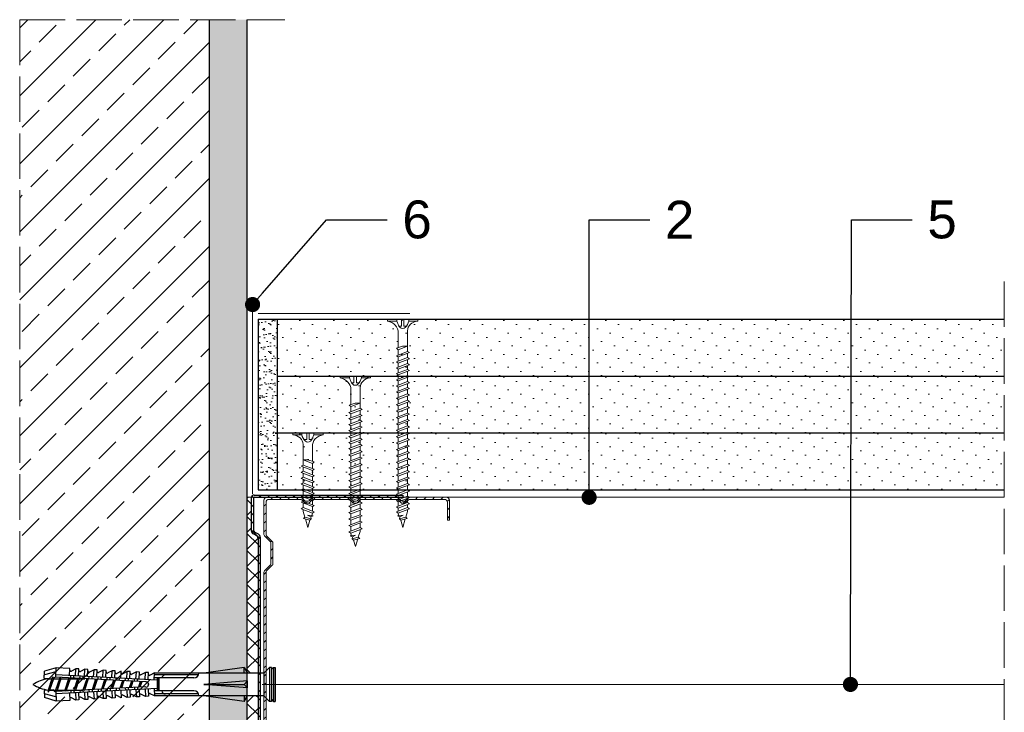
# Model space of a CAD drawing. Header units: millimetres. Extents: x 2235 to 3604, y 772 to 1215.
# Tile 7 of 7: x 3344 to 3604, y 1033 to 1215. Entities that reach past the tile are written whole.
import ezdxf
from ezdxf import colors
from ezdxf.entities.mleader import LeaderData, LeaderLine
from ezdxf.math import Vec2, Vec3

# ---------------------------------------------------------------- set-up
doc = ezdxf.new("R2010")
doc.units = ezdxf.units.MM
doc.linetypes.add('ACAD_ISO02W100', pattern=[15, 12, -3])
for name, color, linetype, lineweight in [('_ISOVER WELNA', 7, 'BATTING', 9), ('_RIGIPS AKCESORIA', 7, 'Continuous', 18), ('_RIGIPS G-K', 7, 'Continuous', 25), ('_RIGIPS PROFIL', 7, 'Continuous', 18), ('KRESKOWANIE', 7, 'Continuous', 9), ('OPISY', 7, 'Continuous', 9), ('PRZERYWANA', 7, 'ACAD_ISO02W100', 9)]:
    doc.layers.add(name, color=color, linetype=linetype, lineweight=lineweight)
doc.styles.get("Standard").update_dxf_attribs({"font": 'arial.ttf'})
doc.linetypes.add('BATTING', pattern='A,0.00254,-2.54,[134,ltypeshp.shx,S=2.54,R=0,X=-2.54,Y=0],-5.08,[134,ltypeshp.shx,S=2.54,R=180,X=2.54,Y=0],-2.54', length=10.16254)

# ---------------------------------------------------------------- blocks, each defined once
blk = doc.blocks.new('TN 25')
at = {"layer": '_RIGIPS AKCESORIA'}
for p, q in [((0, -0.84), (0, 7.16)), ((0, 7.16), (0.46, 7.16)), ((0.46, 7.16), (0.46, 4.78)), ((0.46, 4.78), (0, 4.78)), ((0, 3.5), (1.77, 3.5)), ((0, 2.83), (1.77, 2.83)), ((1.77, 3.5), (1.77, 4.2)), ((1.77, 2.83), (1.77, 2.18)), ((3.02, 4.46), (8.47, 4.46)), ((7.12, 4.46), (7.12, 3.18)), ((8.03, 2.01), (7.12, 4.46)), ((7.12, 3.18), (7.65, 1.53)), ((8.47, 4.46), (8.79, 5)), ((9.61, 1.51), (8.47, 4.46)), ((8.79, 5), (9.93, 2.01)), ((9, 4.46), (10.1, 4.46)), ((10.1, 4.46), (10.41, 5)), ((11.23, 1.51), (10.1, 4.46)), ((10.41, 5), (11.56, 2.01)), ((10.62, 4.46), (11.67, 4.46)), ((11.67, 4.46), (11.99, 5)), ((12.81, 1.51), (11.67, 4.46)), ((11.99, 5), (13.14, 2.01)), ((12.2, 4.46), (13.21, 4.46)), ((13.21, 4.46), (13.52, 5)), ((14.34, 1.51), (13.21, 4.46)), ((13.52, 5), (14.67, 2.01)), ((13.73, 4.46), (14.8, 4.46)), ((14.8, 4.46), (15.12, 5)), ((15.94, 1.51), (14.8, 4.46)), ((15.12, 5), (16.26, 2.01)), ((15.33, 4.46), (16.42, 4.46)), ((16.42, 4.46), (16.73, 5)), ((17.55, 1.51), (16.42, 4.46)), ((16.73, 5), (17.88, 2.01)), ((16.94, 4.46), (17.99, 4.46)), ((17.99, 4.46), (18.31, 5)), ((19.13, 1.51), (17.99, 4.46)), ((18.31, 5), (19.45, 2.01)), ((18.52, 4.46), (19.68, 4.46)), ((19.68, 4.46), (20, 5)), ((20.82, 1.51), (19.68, 4.46)), ((20, 5), (21.14, 2.01)), ((20.21, 4.46), (20.7, 4.46)), ((20.7, 4.46), (22.28, 3.98)), ((21.85, 1.83), (21.67, 3.28)), ((21.67, 3.28), (22.14, 2.4)), ((22.28, 3.98), (22.56, 4.37)), ((22.7, 2.36), (22.28, 3.98)), ((22.56, 4.37), (23.03, 2.71)), ((23.03, 2.71), (22.7, 2.36)), ((22.71, 3.85), (25, 3.24)), ((25, 3.24), (23.03, 2.71)), ((0.46, 1.64), (0, 1.64)), ((0.46, -0.84), (0.46, 1.64)), ((7.49, 2.01), (3.55, 2.01)), ((7.65, 1.53), (8.03, 2.01)), ((9.41, 2.01), (8.03, 2.01)), ((9.93, 2.01), (9.61, 1.51)), ((11.04, 2.01), (9.93, 2.01)), ((11.56, 2.01), (11.23, 1.51)), ((12.61, 2.01), (11.56, 2.01)), ((13.14, 2.01), (12.81, 1.51)), ((14.15, 2.01), (13.14, 2.01)), ((14.67, 2.01), (14.34, 1.51)), ((15.74, 2.01), (14.67, 2.01)), ((16.26, 2.01), (15.94, 1.51)), ((17.36, 2.01), (16.26, 2.01)), ((17.88, 2.01), (17.55, 1.51)), ((18.93, 2.01), (17.88, 2.01)), ((19.45, 2.01), (19.13, 1.51)), ((19.45, 2.01), (20.62, 2.01)), ((21.14, 2.01), (20.82, 1.51)), ((21.14, 2.01), (21.81, 2.12)), ((22.14, 2.4), (21.85, 1.83)), ((22.7, 2.36), (22.14, 2.4)), ((0, -0.84), (0.46, -0.84))]:
    blk.add_line(p, q, dxfattribs=at)
for centre, major_axis, ratio, start_param, end_param in [((3.09, 7.67), (0.17, 3.2), 0.826134, 1.773653, 3.180586), ((-0.04, 0.9), (0, 3.93), 0.848176, -0.720942, -0.151112), ((1.66, 3.18), (0, 0.895), 0.848176, -1.552777, -0.720942), ((1.66, 3.18), (0, 0.895), 0.848176, 3.862535, 4.730408), ((3.37, -1.57), (0.28, 3.57), 0.832181, 0.035984, 1.430787), ((-2.73, 15.91), (0, 14.76), 0.848176, 3.399396, 3.475072), ((0.59, 4.62), (0, 2.81), 0.848176, 3.475072, 3.862535)]:
    blk.add_ellipse(centre, major_axis=major_axis, ratio=ratio, start_param=start_param, end_param=end_param, dxfattribs=at)
blk = doc.blocks.new('CW 100 ULTRASTIL')
h = blk.add_hatch()
h.set_pattern_fill('ANSI31', color=256, scale=0.5, style=0)
h.paths.add_polyline_path([(179.46, 109.85, -0.198912), (179.6, 110.2), (181.11, 111.71, 0.198912), (181.26, 112.06), (181.26, 117.65, 0.198912), (181.11, 118), (179.6, 119.51, -0.198912), (179.46, 119.86), (179.46, 128.31, -0.414214), (180.26, 129.11), (188.58, 129.11, -0.198912), (188.93, 128.96), (189.64, 128.25, 0.198912), (189.99, 128.11), (190.58, 128.11, 0.198912), (190.93, 128.25), (191.64, 128.96, -0.198912), (191.99, 129.11), (201.28, 129.11, -0.198912), (201.63, 128.96), (202.34, 128.25, 0.198912), (202.69, 128.11), (203.28, 128.11, 0.198912), (203.63, 128.25), (204.34, 128.96, -0.198912), (204.69, 129.11), (213.98, 129.11, -0.198912), (214.33, 128.96), (215.04, 128.25, 0.198912), (215.39, 128.11), (215.98, 128.11, 0.198912), (216.33, 128.25), (217.04, 128.96, -0.198912), (217.39, 129.11), (226.56, 129.11, -0.414214), (227.36, 128.31), (227.36, 123.66), (227.91, 123.66), (227.91, 128.86, 0.414214), (227.11, 129.66), (217.39, 129.66, 0.198912), (217.04, 129.51), (216.33, 128.8, -0.198912), (215.98, 128.66), (215.39, 128.66, -0.198912), (215.04, 128.8), (214.33, 129.51, 0.198912), (213.98, 129.66), (204.69, 129.66, 0.198912), (204.34, 129.51), (203.63, 128.8, -0.198912), (203.28, 128.66), (202.69, 128.66, -0.198912), (202.34, 128.8), (201.63, 129.51, 0.198912), (201.28, 129.66), (191.99, 129.66, 0.198912), (191.64, 129.51), (190.93, 128.8, -0.198912), (190.58, 128.66), (189.99, 128.66, -0.198912), (189.64, 128.8), (188.93, 129.51, 0.198912), (188.58, 129.66), (179.71, 129.66, 0.414214), (178.91, 128.86), (178.91, 119.86, 0.198912), (179.05, 119.51), (180.56, 118, -0.198912), (180.71, 117.65), (180.71, 112.06, -0.198912), (180.56, 111.71), (179.05, 110.2, 0.198912), (178.91, 109.85), (178.91, 50.66, 0.198912), (179.05, 50.31), (180.56, 48.8, -0.198912), (180.71, 48.45), (180.71, 42.86, -0.198912), (180.56, 42.51), (179.05, 41, 0.198912), (178.91, 40.65), (178.91, 31.66, 0.414214), (179.71, 30.86), (188.58, 30.86, 0.198912), (188.93, 31), (189.64, 31.71, -0.198912), (189.99, 31.86), (190.58, 31.86, -0.198912), (190.93, 31.71), (191.64, 31, 0.198912), (191.99, 30.86), (201.28, 30.86, 0.198912), (201.63, 31), (202.34, 31.71, -0.198912), (202.69, 31.86), (203.28, 31.86, -0.198912), (203.63, 31.71), (204.34, 31, 0.198912), (204.69, 30.86), (213.98, 30.86, 0.198912), (214.33, 31), (215.04, 31.71, -0.198912), (215.39, 31.86), (215.98, 31.86, -0.198912), (216.33, 31.71), (217.04, 31, 0.198912), (217.39, 30.86), (224.11, 30.86, 0.414214), (224.91, 31.66), (224.91, 36.86), (224.36, 36.86), (224.36, 32.21, -0.414214), (223.56, 31.41), (217.39, 31.41, -0.198912), (217.04, 31.55), (216.33, 32.26, 0.198912), (215.98, 32.41), (215.39, 32.41, 0.198912), (215.04, 32.26), (214.33, 31.55, -0.198912), (213.98, 31.41), (204.69, 31.41, -0.198912), (204.34, 31.55), (203.63, 32.26, 0.198912), (203.28, 32.41), (202.69, 32.41, 0.198912), (202.34, 32.26), (201.63, 31.55, -0.198912), (201.28, 31.41), (191.99, 31.41, -0.198912), (191.64, 31.55), (190.93, 32.26, 0.198912), (190.58, 32.41), (189.99, 32.41, 0.198912), (189.64, 32.26), (188.93, 31.55, -0.198912), (188.58, 31.41), (180.26, 31.41, -0.414214), (179.46, 32.21), (179.46, 40.65, -0.198912), (179.6, 41), (181.11, 42.51, 0.198912), (181.26, 42.86), (181.26, 48.45, 0.198912), (181.11, 48.8), (179.6, 50.31, -0.198912), (179.46, 50.66)])
at = {"layer": '_RIGIPS PROFIL'}
for p, q in [((178.91, 128.86), (178.91, 119.86)), ((179.46, 128.31), (179.46, 119.86)), ((188.58, 129.66), (179.71, 129.66)), ((188.58, 129.11), (180.26, 129.11)), ((188.93, 129.51), (189.64, 128.8)), ((188.93, 128.96), (189.64, 128.25)), ((190.58, 128.66), (189.99, 128.66)), ((190.58, 128.11), (189.99, 128.11)), ((191.64, 129.51), (190.93, 128.8)), ((191.64, 128.96), (190.93, 128.25)), ((201.28, 129.66), (191.99, 129.66)), ((201.28, 129.11), (191.99, 129.11)), ((201.63, 129.51), (202.34, 128.8)), ((201.63, 128.96), (202.34, 128.25)), ((203.28, 128.66), (202.69, 128.66)), ((203.28, 128.11), (202.69, 128.11)), ((204.34, 129.51), (203.63, 128.8)), ((204.34, 128.96), (203.63, 128.25)), ((204.69, 129.66), (213.98, 129.66)), ((204.69, 129.11), (213.98, 129.11)), ((214.33, 129.51), (215.04, 128.8)), ((214.33, 128.96), (215.04, 128.25)), ((215.98, 128.66), (215.39, 128.66)), ((215.98, 128.11), (215.39, 128.11)), ((217.04, 129.51), (216.33, 128.8)), ((217.04, 128.96), (216.33, 128.25)), ((227.11, 129.66), (217.39, 129.66)), ((226.56, 129.11), (217.39, 129.11)), ((227.36, 123.66), (227.36, 128.31)), ((227.91, 123.66), (227.91, 128.86)), ((227.36, 123.66), (227.91, 123.66)), ((180.56, 118), (179.05, 119.51)), ((181.11, 118), (179.6, 119.51)), ((180.71, 117.65), (180.71, 112.06)), ((181.26, 117.65), (181.26, 112.06)), ((178.91, 109.85), (178.91, 50.66)), ((180.56, 111.71), (179.05, 110.2)), ((179.46, 109.85), (179.46, 50.66)), ((181.11, 111.71), (179.6, 110.2)), ((180.56, 48.8), (179.05, 50.31)), ((181.11, 48.8), (179.6, 50.31)), ((180.71, 42.86), (180.71, 48.45)), ((181.26, 42.86), (181.26, 48.45)), ((180.56, 42.51), (179.05, 41)), ((181.11, 42.51), (179.6, 41)), ((178.91, 31.66), (178.91, 40.65)), ((179.46, 32.21), (179.46, 40.65)), ((224.36, 36.86), (224.36, 32.21)), ((224.36, 36.86), (224.91, 36.86)), ((224.91, 36.86), (224.91, 31.66)), ((188.58, 31.41), (180.26, 31.41)), ((188.93, 31.55), (189.64, 32.26)), ((188.93, 31), (189.64, 31.71)), ((190.58, 32.41), (189.99, 32.41)), ((190.58, 31.86), (189.99, 31.86)), ((191.64, 31.55), (190.93, 32.26)), ((191.64, 31), (190.93, 31.71)), ((201.28, 31.41), (191.99, 31.41)), ((201.63, 31.55), (202.34, 32.26)), ((201.63, 31), (202.34, 31.71)), ((203.28, 32.41), (202.69, 32.41)), ((203.28, 31.86), (202.69, 31.86)), ((204.34, 31.55), (203.63, 32.26)), ((204.34, 31), (203.63, 31.71)), ((204.69, 31.41), (213.98, 31.41)), ((214.33, 31.55), (215.04, 32.26)), ((214.33, 31), (215.04, 31.71)), ((215.98, 32.41), (215.39, 32.41)), ((215.98, 31.86), (215.39, 31.86)), ((217.04, 31.55), (216.33, 32.26)), ((217.04, 31), (216.33, 31.71)), ((223.56, 31.41), (217.39, 31.41)), ((188.58, 30.86), (179.71, 30.86)), ((201.28, 30.86), (191.99, 30.86)), ((204.69, 30.86), (213.98, 30.86)), ((224.11, 30.86), (217.39, 30.86))]:
    blk.add_line(p, q, dxfattribs=at)
for centre, radius, start, end in [((179.71, 128.86), 0.8, 90, 180), ((180.26, 128.31), 0.8, 90, 180), ((188.58, 129.16), 0.5, 45, 90), ((188.58, 128.61), 0.5, 45, 90), ((189.99, 129.16), 0.5, 225, 270), ((189.99, 128.61), 0.5, 225, 270), ((190.58, 129.16), 0.5, 270, 315), ((190.58, 128.61), 0.5, 270, 315), ((191.99, 129.16), 0.5, 90, 135), ((191.99, 128.61), 0.5, 90, 135), ((201.28, 129.16), 0.5, 45, 90), ((201.28, 128.61), 0.5, 45, 90), ((202.69, 129.16), 0.5, 225, 270), ((202.69, 128.61), 0.5, 225, 270), ((203.28, 129.16), 0.5, 270, 315), ((203.28, 128.61), 0.5, 270, 315), ((204.69, 129.16), 0.5, 90, 135), ((204.69, 128.61), 0.5, 90, 135), ((213.98, 129.16), 0.5, 45, 90), ((213.98, 128.61), 0.5, 45, 90), ((215.39, 129.16), 0.5, 225, 270), ((215.39, 128.61), 0.5, 225, 270), ((215.98, 129.16), 0.5, 270, 315), ((215.98, 128.61), 0.5, 270, 315), ((217.39, 129.16), 0.5, 90, 135), ((217.39, 128.61), 0.5, 90, 135), ((226.56, 128.31), 0.8, 0, 90), ((227.11, 128.86), 0.8, 0, 90), ((179.41, 119.86), 0.5, 180, 225), ((179.96, 119.86), 0.5, 180, 225), ((180.21, 117.65), 0.5, 0, 45), ((180.76, 117.65), 0.5, 0, 45), ((180.21, 112.06), 0.5, 315, 0), ((180.76, 112.06), 0.5, 315, 0), ((179.41, 109.85), 0.5, 135, 180), ((179.96, 109.85), 0.5, 135, 180), ((179.41, 50.66), 0.5, 180, 225), ((179.96, 50.66), 0.5, 180, 225), ((180.21, 48.45), 0.5, 0, 45), ((180.76, 48.45), 0.5, 0, 45), ((180.21, 42.86), 0.5, 315, 0), ((180.76, 42.86), 0.5, 315, 0), ((179.41, 40.65), 0.5, 135, 180), ((179.96, 40.65), 0.5, 135, 180), ((179.71, 31.66), 0.8, 180, 270), ((180.26, 32.21), 0.8, 180, 270), ((188.58, 31.91), 0.5, 270, 315), ((189.99, 31.91), 0.5, 90, 135), ((189.99, 31.36), 0.5, 90, 135), ((190.58, 31.91), 0.5, 45, 90), ((190.58, 31.36), 0.5, 45, 90), ((191.99, 31.91), 0.5, 225, 270), ((201.28, 31.91), 0.5, 270, 315), ((202.69, 31.91), 0.5, 90, 135), ((202.69, 31.36), 0.5, 90, 135), ((203.28, 31.91), 0.5, 45, 90), ((203.28, 31.36), 0.5, 45, 90), ((204.69, 31.91), 0.5, 225, 270), ((213.98, 31.91), 0.5, 270, 315), ((215.39, 31.91), 0.5, 90, 135), ((215.39, 31.36), 0.5, 90, 135), ((215.98, 31.91), 0.5, 45, 90), ((215.98, 31.36), 0.5, 45, 90), ((217.39, 31.91), 0.5, 225, 270), ((223.56, 32.21), 0.8, 270, 0), ((224.11, 31.66), 0.8, 270, 0), ((188.58, 31.36), 0.5, 270, 315), ((191.99, 31.36), 0.5, 225, 270), ((201.28, 31.36), 0.5, 270, 315), ((204.69, 31.36), 0.5, 225, 270), ((213.98, 31.36), 0.5, 270, 315), ((217.39, 31.36), 0.5, 225, 270)]:
    blk.add_arc(centre, radius, start, end, dxfattribs=at)
blk = doc.blocks.new('kolek rozprezny komplet 60')
for p, q in [((390.66, 217.01), (390.76, 218.91)), ((393.75, 218.75), (390.71, 217.96)), ((393.81, 219.85), (390.76, 218.91)), ((393.68, 217.35), (393.81, 219.85)), ((397.41, 219.66), (393.81, 219.85)), ((397.31, 217.76), (397.41, 219.66)), ((399, 219.58), (397.82, 218.98)), ((398.9, 217.68), (399, 219.58)), ((399.8, 219.54), (399, 219.58)), ((399.7, 217.64), (399.8, 219.54)), ((401.4, 219.45), (400.22, 218.85)), ((401.3, 217.56), (401.4, 219.45)), ((402.2, 219.41), (401.4, 219.45)), ((402.1, 217.51), (402.2, 219.41)), ((403.8, 219.33), (402.61, 218.72)), ((403.7, 217.43), (403.8, 219.33)), ((404.6, 219.29), (403.8, 219.33)), ((404.5, 217.39), (404.6, 219.29)), ((406.19, 219.2), (405.01, 218.6)), ((406.09, 217.3), (406.19, 219.2)), ((406.99, 219.16), (406.19, 219.2)), ((406.89, 217.26), (406.99, 219.16)), ((408.59, 219.08), (407.41, 218.47)), ((408.49, 217.18), (408.59, 219.08)), ((409.39, 219.03), (408.59, 219.08)), ((409.29, 217.14), (409.39, 219.03)), ((410.99, 218.95), (409.8, 218.35)), ((410.89, 217.05), (410.99, 218.95)), ((412.59, 218.87), (411.4, 218.26)), ((412.49, 216.97), (412.59, 218.87)), ((413.38, 218.82), (412.59, 218.87)), ((413.28, 216.93), (413.38, 218.82)), ((414.98, 218.74), (413.8, 218.14)), ((414.88, 216.84), (414.98, 218.74)), ((415.78, 218.7), (414.98, 218.74)), ((415.68, 216.8), (415.78, 218.7)), ((417.38, 218.62), (416.2, 218.01)), ((417.28, 216.72), (417.38, 218.62)), ((418.18, 218.57), (417.38, 218.62)), ((418.08, 216.68), (418.18, 218.57)), ((419.78, 218.49), (418.59, 217.89)), ((419.68, 216.59), (419.78, 218.49)), ((448.67, 218.45), (419.77, 218.45)), ((443.47, 219.95), (432.8, 218.45)), ((443.47, 218.45), (443.47, 219.95)), ((443.47, 219.95), (444.34, 218.45)), ((450.17, 219.95), (448.67, 218.45)), ((448.67, 218.45), (448.67, 212.45)), ((450.17, 219.95), (450.17, 210.95)), ((450.67, 219.95), (450.17, 219.95)), ((450.67, 219.95), (450.67, 210.95)), ((450.67, 219.35), (451.17, 219.95)), ((451.17, 219.95), (451.67, 219.95)), ((451.17, 219.95), (451.17, 210.95)), ((451.67, 219.95), (451.67, 210.95)), ((393.15, 216.88), (390.66, 217.01)), ((391.67, 216.95), (392.67, 216.95)), ((392.67, 216.95), (391.67, 213.95)), ((392.67, 216.95), (392.07, 213.95)), ((393.07, 216.95), (392.07, 213.95)), ((392.67, 216.95), (393.04, 217.45)), ((393.07, 216.95), (393.04, 217.45)), ((393.07, 216.95), (394.67, 216.95)), ((394.67, 216.95), (393.67, 213.95)), ((417.38, 216.11), (393.68, 217.35)), ((420.47, 216.55), (393.71, 217.95)), ((394.67, 216.95), (394.07, 213.95)), ((395.07, 216.95), (394.07, 213.95)), ((394.67, 216.95), (394.92, 217.29)), ((395.07, 216.95), (395.05, 217.28)), ((395.07, 216.95), (397.07, 216.95)), ((397.07, 216.95), (396.07, 213.95)), ((397.07, 216.95), (396.47, 213.95)), ((397.47, 216.95), (396.47, 213.95)), ((397.07, 216.95), (397.23, 217.17)), ((397.47, 216.95), (397.46, 217.16)), ((397.47, 216.95), (399.47, 216.95)), ((397.67, 217.14), (397.71, 217.74)), ((398.47, 217.1), (398.5, 217.7)), ((399.47, 216.95), (398.47, 213.95)), ((399.47, 216.95), (398.87, 213.95)), ((399.87, 216.95), (398.87, 213.95)), ((399.47, 216.95), (399.55, 217.05)), ((399.87, 216.95), (399.87, 217.03)), ((399.87, 216.95), (401.38, 216.95)), ((400.07, 217.02), (400.1, 217.62)), ((400.87, 216.98), (400.9, 217.58)), ((401.87, 216.92), (400.87, 213.95)), ((401.87, 216.92), (401.27, 213.95)), ((402.26, 216.9), (401.27, 213.95)), ((402.47, 216.89), (402.5, 217.49)), ((403.27, 216.85), (403.3, 217.45)), ((404.22, 216.8), (403.31, 214.05)), ((404.24, 216.8), (403.7, 214.07)), ((404.62, 216.78), (403.72, 214.07)), ((404.86, 216.77), (404.9, 217.37)), ((405.66, 216.73), (405.69, 217.32)), ((406.58, 216.68), (405.75, 214.18)), ((406.62, 216.68), (406.12, 214.2)), ((406.98, 216.66), (406.16, 214.2)), ((407.26, 216.64), (407.29, 217.24)), ((408.06, 216.6), (408.09, 217.2)), ((408.94, 216.55), (408.19, 214.31)), ((408.99, 216.55), (408.55, 214.33)), ((409.34, 216.53), (408.6, 214.33)), ((409.66, 216.52), (409.69, 217.12)), ((410.46, 216.47), (410.49, 217.07)), ((411.3, 216.43), (410.64, 214.44)), ((411.37, 216.43), (410.98, 214.45)), ((411.69, 216.41), (411.04, 214.46)), ((412.05, 216.39), (412.09, 216.99)), ((412.85, 216.35), (412.89, 216.95)), ((413.66, 216.31), (413.08, 214.56)), ((413.75, 216.3), (413.4, 214.58)), ((414.05, 216.29), (413.49, 214.58)), ((414.45, 216.27), (414.48, 216.86)), ((415.25, 216.22), (415.28, 216.82)), ((416.02, 216.18), (415.52, 214.69)), ((416.12, 216.18), (415.83, 214.71)), ((416.41, 216.16), (415.93, 214.71)), ((430.17, 217.15), (419.71, 217.15)), ((431.37, 217.95), (419.75, 217.95)), ((420.47, 217.15), (420.47, 213.75)), ((420.67, 217.15), (420.67, 213.75)), ((420.87, 217.15), (420.87, 213.75)), ((444.34, 216.37), (432.8, 215.45)), ((444.34, 216.37), (443.47, 215.45)), ((444.34, 214.53), (444.34, 216.37)), ((448.67, 216.95), (448.67, 213.95)), ((393.15, 214.02), (390.66, 213.89)), ((390.66, 213.89), (390.76, 211.99)), ((391.67, 213.95), (391.71, 213.45)), ((391.71, 213.45), (392.07, 213.95)), ((392.07, 213.95), (393.67, 213.95)), ((393.67, 213.95), (393.7, 213.55)), ((417.38, 214.79), (393.68, 213.55)), ((393.68, 213.55), (393.81, 211.05)), ((420.47, 214.35), (393.71, 212.95)), ((393.78, 213.55), (394.07, 213.95)), ((394.07, 213.95), (396.07, 213.95)), ((396.07, 213.95), (396.09, 213.67)), ((396.28, 213.68), (396.47, 213.95)), ((396.47, 213.95), (398.47, 213.95)), ((397.67, 213.76), (397.71, 213.16)), ((398.47, 213.95), (398.48, 213.8)), ((398.47, 213.8), (398.5, 213.2)), ((398.77, 213.81), (398.87, 213.95)), ((398.87, 213.95), (400.87, 213.95)), ((398.9, 213.22), (399, 211.32)), ((399.7, 213.26), (399.8, 211.36)), ((400.07, 213.88), (400.1, 213.28)), ((400.87, 213.95), (400.88, 213.92)), ((400.87, 213.92), (400.9, 213.32)), ((401.27, 213.95), (401.38, 213.95)), ((401.27, 213.94), (401.27, 213.95)), ((401.3, 213.35), (401.4, 211.45)), ((402.1, 213.39), (402.2, 211.49)), ((402.47, 214.01), (402.5, 213.41)), ((403.27, 214.05), (403.3, 213.45)), ((403.7, 213.47), (403.8, 211.57)), ((404.5, 213.51), (404.6, 211.62)), ((404.86, 214.13), (404.9, 213.53)), ((405.66, 214.17), (405.69, 213.58)), ((406.09, 213.6), (406.19, 211.7)), ((406.89, 213.64), (406.99, 211.74)), ((407.26, 214.26), (407.29, 213.66)), ((408.06, 214.3), (408.09, 213.7)), ((408.49, 213.72), (408.59, 211.82)), ((409.29, 213.76), (409.39, 211.87)), ((409.66, 214.38), (409.69, 213.79)), ((410.46, 214.43), (410.49, 213.83)), ((410.89, 213.85), (410.99, 211.95)), ((412.05, 214.51), (412.09, 213.91)), ((412.49, 213.93), (412.59, 212.03)), ((412.85, 214.55), (412.89, 213.95)), ((413.28, 213.97), (413.38, 212.08)), ((414.45, 214.64), (414.48, 214.04)), ((414.88, 214.06), (414.98, 212.16)), ((415.25, 214.68), (415.28, 214.08)), ((415.68, 214.1), (415.78, 212.2)), ((417.28, 214.18), (417.38, 212.29)), ((418.22, 215.58), (418.01, 214.95)), ((418.08, 214.22), (418.18, 212.33)), ((419.68, 214.31), (419.78, 212.41)), ((430.17, 213.75), (419.71, 213.75)), ((432.8, 215.45), (443.47, 215.45)), ((444.34, 214.53), (432.8, 215.45)), ((444.34, 214.53), (443.47, 215.45)), ((393.75, 212.15), (390.71, 212.94)), ((393.81, 211.05), (390.76, 211.99)), ((397.41, 211.24), (393.81, 211.05)), ((397.31, 213.14), (397.41, 211.24)), ((399, 211.32), (397.82, 211.93)), ((399.8, 211.36), (399, 211.32)), ((401.4, 211.45), (400.22, 212.05)), ((402.2, 211.49), (401.4, 211.45)), ((403.8, 211.57), (402.61, 212.18)), ((404.6, 211.62), (403.8, 211.57)), ((406.19, 211.7), (405.01, 212.3)), ((406.99, 211.74), (406.19, 211.7)), ((408.59, 211.82), (407.41, 212.43)), ((409.39, 211.87), (408.59, 211.82)), ((410.99, 211.95), (409.8, 212.55)), ((412.59, 212.03), (411.4, 212.64)), ((413.38, 212.08), (412.59, 212.03)), ((414.98, 212.16), (413.8, 212.76)), ((415.78, 212.2), (414.98, 212.16)), ((417.38, 212.29), (416.2, 212.89)), ((418.18, 212.33), (417.38, 212.29)), ((419.78, 212.41), (418.59, 213.01)), ((431.37, 212.95), (419.75, 212.95)), ((448.67, 212.45), (419.77, 212.45)), ((443.47, 210.95), (432.8, 212.45)), ((443.47, 212.45), (443.47, 210.95)), ((443.47, 210.95), (444.34, 212.45)), ((450.17, 210.95), (448.67, 212.45)), ((450.67, 210.95), (450.17, 210.95)), ((450.67, 211.55), (451.17, 210.95)), ((451.17, 210.95), (451.67, 210.95))]:
    blk.add_line(p, q)
for centre, radius, start, end in [((397.68, 219.24), 0.3, 177, 297), ((400.08, 219.12), 0.3, 177, 297), ((402.48, 218.99), 0.3, 177, 297), ((404.87, 218.87), 0.3, 177, 297), ((407.27, 218.74), 0.3, 177, 297), ((409.67, 218.61), 0.3, 177, 297), ((411.27, 218.53), 0.3, 177, 297), ((413.66, 218.41), 0.3, 177, 297), ((430.17, 218.45), 1.3, 270, 0), ((393.41, 206.24), 10.85, 99.2038, 121.9083), ((393.65, 216.85), 0.5, 87, 177), ((416.06, 218.28), 0.3, 177, 297), ((417.55, 215.45), 0.682, 255.8604, 104.1386), ((418.46, 218.15), 0.3, 177, 297), ((422.67, 216.95), 1, 90, 168.463), ((393.41, 224.66), 10.85, 238.0917, 260.7962), ((393.65, 214.05), 0.5, 183, 273), ((422.67, 213.95), 1, 191.537, 270), ((430.17, 212.45), 1.3, 0, 90), ((397.68, 211.66), 0.3, 63, 183), ((400.08, 211.78), 0.3, 63, 183), ((402.48, 211.91), 0.3, 63, 183), ((404.87, 212.03), 0.3, 63, 183), ((407.27, 212.16), 0.3, 63, 183), ((409.67, 212.29), 0.3, 63, 183), ((411.27, 212.37), 0.3, 63, 183), ((413.66, 212.5), 0.3, 63, 183), ((416.06, 212.62), 0.3, 63, 183), ((418.46, 212.75), 0.3, 63, 183)]:
    blk.add_arc(centre, radius, start, end)
blk = doc.blocks.new('TN 45')
at = {"layer": '_RIGIPS AKCESORIA'}
for p, q in [((0, -0.84), (0, 7.16)), ((0, 7.16), (0.46, 7.16)), ((0.46, 7.16), (0.46, 4.78)), ((0.46, 4.78), (0, 4.78)), ((0, 3.5), (1.77, 3.5)), ((0, 2.83), (1.77, 2.83)), ((1.77, 3.5), (1.77, 4.2)), ((1.77, 2.83), (1.77, 2.18)), ((3.02, 4.46), (8.47, 4.46)), ((7.12, 4.46), (7.12, 3.18)), ((8.03, 2.01), (7.12, 4.46)), ((7.12, 3.18), (7.65, 1.53)), ((8.47, 4.46), (8.79, 5)), ((9.61, 1.51), (8.47, 4.46)), ((8.79, 5), (9.93, 2.01)), ((9, 4.46), (10.1, 4.46)), ((10.1, 4.46), (10.41, 5)), ((11.23, 1.51), (10.1, 4.46)), ((10.41, 5), (11.56, 2.01)), ((10.62, 4.46), (11.67, 4.46)), ((11.67, 4.46), (11.99, 5)), ((12.81, 1.51), (11.67, 4.46)), ((11.99, 5), (13.14, 2.01)), ((12.2, 4.46), (13.21, 4.46)), ((13.21, 4.46), (13.52, 5)), ((14.34, 1.51), (13.21, 4.46)), ((13.52, 5), (14.67, 2.01)), ((13.73, 4.46), (14.8, 4.46)), ((14.8, 4.46), (15.12, 5)), ((15.94, 1.51), (14.8, 4.46)), ((15.12, 5), (16.26, 2.01)), ((15.33, 4.46), (16.42, 4.46)), ((16.42, 4.46), (16.73, 5)), ((17.55, 1.51), (16.42, 4.46)), ((16.73, 5), (17.88, 2.01)), ((16.94, 4.46), (17.99, 4.46)), ((17.99, 4.46), (18.31, 5)), ((19.13, 1.51), (17.99, 4.46)), ((18.31, 5), (19.45, 2.01)), ((18.52, 4.46), (19.68, 4.46)), ((19.68, 4.46), (20, 5)), ((20.82, 1.51), (19.68, 4.46)), ((20, 5), (21.14, 2.01)), ((20.21, 4.46), (21.37, 4.46)), ((21.37, 4.46), (21.69, 5)), ((22.51, 1.51), (21.37, 4.46)), ((21.69, 5), (22.83, 2.01)), ((21.9, 4.46), (23.06, 4.46)), ((23.06, 4.46), (23.38, 5)), ((24.2, 1.51), (23.06, 4.46)), ((23.38, 5), (24.52, 2.01)), ((23.59, 4.46), (24.75, 4.46)), ((24.75, 4.46), (25.07, 5)), ((25.89, 1.51), (24.75, 4.46)), ((25.07, 5), (26.21, 2.01)), ((25.28, 4.46), (26.44, 4.46)), ((26.44, 4.46), (26.76, 5)), ((27.58, 1.51), (26.44, 4.46)), ((26.76, 5), (27.9, 2.01)), ((26.96, 4.46), (28.13, 4.46)), ((28.13, 4.46), (28.45, 5)), ((29.27, 1.51), (28.13, 4.46)), ((28.45, 5), (29.59, 2.01)), ((28.65, 4.46), (29.82, 4.46)), ((29.82, 4.46), (30.14, 5)), ((30.96, 1.51), (29.82, 4.46)), ((30.14, 5), (31.28, 2.01)), ((30.34, 4.46), (31.51, 4.46)), ((31.51, 4.46), (31.83, 5)), ((32.65, 1.51), (31.51, 4.46)), ((31.83, 5), (32.97, 2.01)), ((32.03, 4.46), (33.2, 4.46)), ((33.2, 4.46), (33.52, 5)), ((34.34, 1.51), (33.2, 4.46)), ((33.52, 5), (34.66, 2.01)), ((33.72, 4.46), (34.89, 4.46)), ((34.89, 4.46), (35.21, 5)), ((36.03, 1.51), (34.89, 4.46)), ((35.21, 5), (36.35, 2.01)), ((35.41, 4.46), (36.58, 4.46)), ((36.58, 4.46), (36.9, 5)), ((37.72, 1.51), (36.58, 4.46)), ((36.9, 5), (38.04, 2.01)), ((37.1, 4.46), (38.27, 4.46)), ((38.27, 4.46), (38.59, 5)), ((39.41, 1.51), (38.27, 4.46)), ((38.59, 5), (39.73, 2.01)), ((38.79, 4.46), (39.96, 4.46)), ((39.96, 4.46), (40.28, 5)), ((41.1, 1.51), (39.96, 4.46)), ((40.28, 5), (41.42, 2.01)), ((40.48, 4.46), (40.98, 4.46)), ((40.98, 4.46), (42.56, 3.98)), ((42.13, 1.83), (41.95, 3.28)), ((41.95, 3.28), (42.42, 2.4)), ((42.56, 3.98), (42.84, 4.37)), ((42.98, 2.36), (42.56, 3.98)), ((42.84, 4.37), (43.31, 2.71)), ((43.31, 2.71), (42.98, 2.36)), ((42.99, 3.85), (45, 3.24)), ((45, 3.24), (43.31, 2.71)), ((0.46, 1.64), (0, 1.64)), ((0.46, -0.84), (0.46, 1.64)), ((7.49, 2.01), (3.55, 2.01)), ((7.65, 1.53), (8.03, 2.01)), ((9.41, 2.01), (8.03, 2.01)), ((9.93, 2.01), (9.61, 1.51)), ((11.04, 2.01), (9.93, 2.01)), ((11.56, 2.01), (11.23, 1.51)), ((12.61, 2.01), (11.56, 2.01)), ((13.14, 2.01), (12.81, 1.51)), ((14.15, 2.01), (13.14, 2.01)), ((14.67, 2.01), (14.34, 1.51)), ((15.74, 2.01), (14.67, 2.01)), ((16.26, 2.01), (15.94, 1.51)), ((17.36, 2.01), (16.26, 2.01)), ((17.88, 2.01), (17.55, 1.51)), ((18.93, 2.01), (17.88, 2.01)), ((19.45, 2.01), (19.13, 1.51)), ((19.45, 2.01), (20.62, 2.01)), ((20.62, 2.01), (19.57, 2.01)), ((21.14, 2.01), (20.82, 1.51)), ((21.14, 2.01), (22.31, 2.01)), ((22.31, 2.01), (21.26, 2.01)), ((22.83, 2.01), (22.51, 1.51)), ((22.83, 2.01), (24, 2.01)), ((24, 2.01), (22.95, 2.01)), ((24.52, 2.01), (24.2, 1.51)), ((24.52, 2.01), (25.69, 2.01)), ((25.69, 2.01), (24.64, 2.01)), ((26.21, 2.01), (25.89, 1.51)), ((26.21, 2.01), (27.38, 2.01)), ((27.38, 2.01), (26.33, 2.01)), ((27.9, 2.01), (27.58, 1.51)), ((27.9, 2.01), (29.07, 2.01)), ((29.07, 2.01), (28.02, 2.01)), ((29.59, 2.01), (29.27, 1.51)), ((29.59, 2.01), (30.76, 2.01)), ((30.76, 2.01), (29.71, 2.01)), ((31.28, 2.01), (30.96, 1.51)), ((31.28, 2.01), (32.45, 2.01)), ((32.45, 2.01), (31.4, 2.01)), ((32.97, 2.01), (32.65, 1.51)), ((32.97, 2.01), (34.14, 2.01)), ((34.14, 2.01), (33.09, 2.01)), ((34.66, 2.01), (34.34, 1.51)), ((34.66, 2.01), (35.83, 2.01)), ((35.83, 2.01), (34.78, 2.01)), ((36.35, 2.01), (36.03, 1.51)), ((36.35, 2.01), (37.52, 2.01)), ((37.52, 2.01), (36.47, 2.01)), ((38.04, 2.01), (37.72, 1.51)), ((38.04, 2.01), (39.21, 2.01)), ((39.21, 2.01), (38.16, 2.01)), ((39.73, 2.01), (39.41, 1.51)), ((39.73, 2.01), (40.9, 2.01)), ((41.42, 2.01), (41.1, 1.51)), ((41.42, 2.01), (42.09, 2.12)), ((42.42, 2.4), (42.13, 1.83)), ((42.98, 2.36), (42.42, 2.4)), ((0, -0.84), (0.46, -0.84))]:
    blk.add_line(p, q, dxfattribs=at)
for centre, major_axis, ratio, start_param, end_param in [((3.09, 7.67), (0.17, 3.2), 0.826134, 1.773653, 3.180586), ((-0.04, 0.9), (0, 3.93), 0.848176, -0.720942, -0.151112), ((1.66, 3.18), (0, 0.895), 0.848176, -1.552777, -0.720942), ((1.66, 3.18), (0, 0.895), 0.848176, 3.862535, 4.730408), ((3.37, -1.57), (0.28, 3.57), 0.832181, 0.035984, 1.430787), ((-2.73, 15.91), (0, 14.76), 0.848176, 3.399396, 3.475072), ((0.59, 4.62), (0, 2.81), 0.848176, 3.475072, 3.862535)]:
    blk.add_ellipse(centre, major_axis=major_axis, ratio=ratio, start_param=start_param, end_param=end_param, dxfattribs=at)
blk = doc.blocks.new('TN 55')
at = {"layer": '_RIGIPS AKCESORIA'}
for p, q in [((0, -0.84), (0, 7.16)), ((0, 7.16), (0.46, 7.16)), ((0.46, 7.16), (0.46, 4.78)), ((0.46, 4.78), (0, 4.78)), ((0, 3.5), (1.77, 3.5)), ((0, 2.83), (1.77, 2.83)), ((1.77, 3.5), (1.77, 4.2)), ((1.77, 2.83), (1.77, 2.18)), ((3.02, 4.46), (8.47, 4.46)), ((7.12, 4.46), (7.12, 3.18)), ((8.03, 2.01), (7.12, 4.46)), ((7.12, 3.18), (7.65, 1.53)), ((8.47, 4.46), (8.79, 5)), ((9.61, 1.51), (8.47, 4.46)), ((8.79, 5), (9.93, 2.01)), ((9, 4.46), (10.1, 4.46)), ((10.1, 4.46), (10.41, 5)), ((11.23, 1.51), (10.1, 4.46)), ((10.41, 5), (11.56, 2.01)), ((10.62, 4.46), (11.67, 4.46)), ((11.67, 4.46), (11.99, 5)), ((12.81, 1.51), (11.67, 4.46)), ((11.99, 5), (13.14, 2.01)), ((12.2, 4.46), (13.21, 4.46)), ((13.21, 4.46), (13.52, 5)), ((14.34, 1.51), (13.21, 4.46)), ((13.52, 5), (14.67, 2.01)), ((13.73, 4.46), (14.8, 4.46)), ((14.8, 4.46), (15.12, 5)), ((15.94, 1.51), (14.8, 4.46)), ((15.12, 5), (16.26, 2.01)), ((15.33, 4.46), (16.42, 4.46)), ((16.42, 4.46), (16.73, 5)), ((17.55, 1.51), (16.42, 4.46)), ((16.73, 5), (17.88, 2.01)), ((16.94, 4.46), (17.99, 4.46)), ((17.99, 4.46), (18.31, 5)), ((19.13, 1.51), (17.99, 4.46)), ((18.31, 5), (19.45, 2.01)), ((18.52, 4.46), (19.68, 4.46)), ((19.68, 4.46), (20, 5)), ((20.82, 1.51), (19.68, 4.46)), ((20, 5), (21.14, 2.01)), ((20.21, 4.46), (21.37, 4.46)), ((21.37, 4.46), (21.69, 5)), ((22.51, 1.51), (21.37, 4.46)), ((21.69, 5), (22.83, 2.01)), ((21.9, 4.46), (23.06, 4.46)), ((23.06, 4.46), (23.38, 5)), ((24.2, 1.51), (23.06, 4.46)), ((23.38, 5), (24.52, 2.01)), ((23.59, 4.46), (24.75, 4.46)), ((24.75, 4.46), (25.07, 5)), ((25.89, 1.51), (24.75, 4.46)), ((25.07, 5), (26.21, 2.01)), ((25.28, 4.46), (26.44, 4.46)), ((26.44, 4.46), (26.76, 5)), ((27.58, 1.51), (26.44, 4.46)), ((26.76, 5), (27.9, 2.01)), ((26.96, 4.46), (28.13, 4.46)), ((28.13, 4.46), (28.45, 5)), ((29.27, 1.51), (28.13, 4.46)), ((28.45, 5), (29.59, 2.01)), ((28.65, 4.46), (29.82, 4.46)), ((29.82, 4.46), (30.14, 5)), ((30.96, 1.51), (29.82, 4.46)), ((30.14, 5), (31.28, 2.01)), ((30.34, 4.46), (31.51, 4.46)), ((31.51, 4.46), (31.83, 5)), ((32.65, 1.51), (31.51, 4.46)), ((31.83, 5), (32.97, 2.01)), ((32.03, 4.46), (33.2, 4.46)), ((33.2, 4.46), (33.52, 5)), ((34.34, 1.51), (33.2, 4.46)), ((33.52, 5), (34.66, 2.01)), ((33.72, 4.46), (34.89, 4.46)), ((34.89, 4.46), (35.21, 5)), ((36.03, 1.51), (34.89, 4.46)), ((35.21, 5), (36.35, 2.01)), ((35.41, 4.46), (36.58, 4.46)), ((36.58, 4.46), (36.9, 5)), ((37.72, 1.51), (36.58, 4.46)), ((36.9, 5), (38.04, 2.01)), ((37.1, 4.46), (38.27, 4.46)), ((38.27, 4.46), (38.59, 5)), ((39.41, 1.51), (38.27, 4.46)), ((38.59, 5), (39.73, 2.01)), ((38.79, 4.46), (39.96, 4.46)), ((39.96, 4.46), (40.28, 5)), ((41.1, 1.51), (39.96, 4.46)), ((40.28, 5), (41.42, 2.01)), ((40.48, 4.46), (41.65, 4.46)), ((41.65, 4.46), (41.97, 5)), ((42.79, 1.51), (41.65, 4.46)), ((41.97, 5), (43.11, 2.01)), ((42.17, 4.46), (43.34, 4.46)), ((43.34, 4.46), (43.66, 5)), ((44.48, 1.51), (43.34, 4.46)), ((43.66, 5), (44.8, 2.01)), ((43.86, 4.46), (45.03, 4.46)), ((45.03, 4.46), (45.35, 5)), ((46.17, 1.51), (45.03, 4.46)), ((45.35, 5), (46.49, 2.01)), ((45.55, 4.46), (46.72, 4.46)), ((46.72, 4.46), (47.04, 5)), ((47.86, 1.51), (46.72, 4.46)), ((47.04, 5), (48.18, 2.01)), ((47.24, 4.46), (48.41, 4.46)), ((48.41, 4.46), (48.73, 5)), ((49.55, 1.51), (48.41, 4.46)), ((48.73, 5), (49.87, 2.01)), ((48.93, 4.46), (49.68, 4.46)), ((49.68, 4.46), (50, 5)), ((50.82, 1.51), (49.68, 4.46)), ((50, 5), (51.14, 2.01)), ((50.21, 4.46), (50.7, 4.46)), ((50.7, 4.46), (52.28, 3.98)), ((51.85, 1.83), (51.67, 3.28)), ((51.67, 3.28), (52.14, 2.4)), ((52.28, 3.98), (52.56, 4.37)), ((52.7, 2.36), (52.28, 3.98)), ((52.56, 4.37), (53.03, 2.71)), ((53.03, 2.71), (52.7, 2.36)), ((52.71, 3.85), (55, 3.24)), ((55, 3.24), (53.03, 2.71)), ((0.46, 1.64), (0, 1.64)), ((0.46, -0.84), (0.46, 1.64)), ((7.49, 2.01), (3.55, 2.01)), ((7.65, 1.53), (8.03, 2.01)), ((9.41, 2.01), (8.03, 2.01)), ((9.93, 2.01), (9.61, 1.51)), ((11.04, 2.01), (9.93, 2.01)), ((11.56, 2.01), (11.23, 1.51)), ((12.61, 2.01), (11.56, 2.01)), ((13.14, 2.01), (12.81, 1.51)), ((14.15, 2.01), (13.14, 2.01)), ((14.67, 2.01), (14.34, 1.51)), ((15.74, 2.01), (14.67, 2.01)), ((16.26, 2.01), (15.94, 1.51)), ((17.36, 2.01), (16.26, 2.01)), ((17.88, 2.01), (17.55, 1.51)), ((18.93, 2.01), (17.88, 2.01)), ((19.45, 2.01), (19.13, 1.51)), ((20.62, 2.01), (19.45, 2.01)), ((21.14, 2.01), (20.82, 1.51)), ((22.31, 2.01), (21.14, 2.01)), ((22.83, 2.01), (22.51, 1.51)), ((24, 2.01), (22.83, 2.01)), ((24.52, 2.01), (24.2, 1.51)), ((25.69, 2.01), (24.52, 2.01)), ((26.21, 2.01), (25.89, 1.51)), ((27.38, 2.01), (26.21, 2.01)), ((27.9, 2.01), (27.58, 1.51)), ((29.07, 2.01), (27.9, 2.01)), ((29.59, 2.01), (29.27, 1.51)), ((30.76, 2.01), (29.59, 2.01)), ((31.28, 2.01), (30.96, 1.51)), ((32.45, 2.01), (31.28, 2.01)), ((32.97, 2.01), (32.65, 1.51)), ((34.14, 2.01), (32.97, 2.01)), ((34.66, 2.01), (34.34, 1.51)), ((35.83, 2.01), (34.66, 2.01)), ((36.35, 2.01), (36.03, 1.51)), ((37.52, 2.01), (36.35, 2.01)), ((38.04, 2.01), (37.72, 1.51)), ((39.21, 2.01), (38.04, 2.01)), ((39.73, 2.01), (39.41, 1.51)), ((40.9, 2.01), (39.73, 2.01)), ((41.42, 2.01), (41.1, 1.51)), ((42.59, 2.01), (41.42, 2.01)), ((43.11, 2.01), (42.79, 1.51)), ((44.28, 2.01), (43.11, 2.01)), ((44.8, 2.01), (44.48, 1.51)), ((45.97, 2.01), (44.8, 2.01)), ((46.49, 2.01), (46.17, 1.51)), ((47.66, 2.01), (46.49, 2.01)), ((48.18, 2.01), (47.86, 1.51)), ((49.35, 2.01), (48.18, 2.01)), ((49.87, 2.01), (49.55, 1.51)), ((49.87, 2.01), (50.62, 2.01)), ((51.14, 2.01), (50.82, 1.51)), ((51.14, 2.01), (51.81, 2.12)), ((52.14, 2.4), (51.85, 1.83)), ((52.7, 2.36), (52.14, 2.4)), ((0, -0.84), (0.46, -0.84))]:
    blk.add_line(p, q, dxfattribs=at)
for centre, major_axis, ratio, start_param, end_param in [((3.09, 7.67), (0.17, 3.2), 0.826134, 1.773653, 3.180586), ((-0.04, 0.9), (0, 3.93), 0.848176, -0.720942, -0.151112), ((1.66, 3.18), (0, 0.895), 0.848176, -1.552777, -0.720942), ((1.66, 3.18), (0, 0.895), 0.848176, 3.862535, 4.730408), ((3.37, -1.57), (0.28, 3.57), 0.832181, 0.035984, 1.430787), ((-2.73, 15.91), (0, 14.76), 0.848176, 3.399396, 3.475072), ((0.59, 4.62), (0, 2.81), 0.848176, 3.475072, 3.862535)]:
    blk.add_ellipse(centre, major_axis=major_axis, ratio=ratio, start_param=start_param, end_param=end_param, dxfattribs=at)
blk = doc.blocks.new('UW 100 ULTRASTIL')
h = blk.add_hatch()
h.set_pattern_fill('ANSI31', color=256, scale=0.5, style=0)
h.paths.add_polyline_path([(166.82, 2.35), (89.14, 2.35, 0.286951), (88.24, 1.79), (87.91, 1.11, -0.286951), (87.01, 0.55), (78.78, 0.55, -0.414214), (78.53, 0.8), (78.53, 40), (77.98, 40), (77.98, 0.8, 0.414214), (78.78, 0), (87.35, 0, 0.286951), (88.25, 0.56), (88.58, 1.24, -0.286951), (89.48, 1.8), (166.48, 1.8, -0.286951), (167.38, 1.24), (167.71, 0.56, 0.286951), (168.61, 0), (177.18, 0, 0.414214), (177.98, 0.8), (177.98, 40), (177.43, 40), (177.43, 0.8, -0.414214), (177.18, 0.55), (168.95, 0.55, -0.286951), (168.05, 1.11), (167.72, 1.79, 0.286951)])
for p, q in [((77.98, 0.8), (77.98, 40)), ((77.98, 40), (78.53, 40)), ((78.53, 0.8), (78.53, 40)), ((177.43, 0.8), (177.43, 40)), ((177.98, 40), (177.43, 40)), ((177.98, 0.8), (177.98, 40)), ((78.78, 0.55), (87.01, 0.55)), ((78.78, 0), (87.35, 0)), ((87.91, 1.11), (88.24, 1.79)), ((88.25, 0.56), (88.58, 1.24)), ((89.14, 2.35), (166.82, 2.35)), ((89.48, 1.8), (166.48, 1.8)), ((167.71, 0.56), (167.38, 1.24)), ((168.05, 1.11), (167.72, 1.79)), ((168.61, 0), (177.18, 0)), ((168.95, 0.55), (177.18, 0.55))]:
    blk.add_line(p, q)
for centre, radius, start, end in [((78.78, 0.8), 0.8, 180, 270), ((78.78, 0.8), 0.25, 180, 270), ((87.01, 1.55), 1, 270, 334.0435), ((87.35, 1), 1, 270, 334.0435), ((89.14, 1.35), 1, 90, 154.0435), ((89.48, 0.8), 1, 90, 154.0435), ((166.48, 0.8), 1, 25.9565, 90), ((166.82, 1.35), 1, 25.9565, 90), ((168.61, 1), 1, 205.9565, 270), ((168.95, 1.55), 1, 205.9565, 270), ((177.18, 0.8), 0.8, 270, 0), ((177.18, 0.8), 0.25, 270, 0)]:
    blk.add_arc(centre, radius, start, end)
blk = doc.blocks.new('_Dot')
at = {"color": 0, "linetype": 'ByBlock', "lineweight": -2}
blk.add_line((-0.5, 0), (-1, 0), dxfattribs=at)
at = {"color": 0, "linetype": 'ByBlock', "const_width": 0.5}
blk.add_lwpolyline([(-0.25, 0, 1), (0.25, 0, 1)], format="xyb", close=True, dxfattribs=at)

msp = doc.modelspace()

# ---------------------------------------------------------------- hatches: boundary and pattern name
at = {"layer": 'KRESKOWANIE'}
h = msp.add_hatch(dxfattribs=at)
h.set_pattern_fill('ANSI33', color=256, scale=2, angle=180, style=0)
h.set_pattern_definition([(225, (1458.599, -384.568), (8.980256, -8.980256), []), (225, (1449.618, -384.568), (8.980256, -8.980256), [6.35, -3.175])])
h.paths.add_polyline_path([(3393.8, 1215.38), (3343.8, 1215.38), (3343.8, 864.38), (3393.8, 864.38)])
h = msp.add_hatch(dxfattribs=at)
h.set_pattern_fill('AR-SAND', color=256, scale=0.1, style=0)
h.set_pattern_definition([(37.5, (1108.5986, 0), (-0.160003, 4.8941324), [0, -3.8608, 0, -4.318, 0, -4.1275]), (7.5, (1108.5986, 0), (4.495233, 7.168251), [0, -2.0828, 0, -3.4798, 0, -1.3335]), (327.5, (1105.4744, 0), (7.909924, 0.014372), [0, -1.27, 0, -4.572, 0, -5.969]), (317.5, (1105.4744, 0), (7.635565, 2.229293), [0, -0.635, 0, -2.9972, 0, -3.429])])
h.paths.add_polyline_path([(3403.8, 1215.38), (3393.8, 1215.38), (3393.8, 864.38), (3403.8, 864.38)])
h = msp.add_hatch(dxfattribs=at)
h.set_pattern_fill('AR-SAND', color=256, scale=0.05, style=0)
h.set_pattern_definition([(37.5, (377.944, 0), (-0.0800016, 2.4470662), [0, -1.9304, 0, -2.159, 0, -2.06375]), (7.5, (377.944, 0), (2.2476164, 3.5841255), [0, -1.0414, 0, -1.7399, 0, -0.66675]), (327.5, (376.382, 0), (3.9549619, 0.0071859), [0, -0.635, 0, -2.286, 0, -2.9845]), (317.5, (376.382, 0), (3.8177823, 1.1146466), [0, -0.3175, 0, -1.4986, 0, -1.7145])])
h.paths.add_polyline_path([(3411.8, 1136.28), (3406.8, 1136.28), (3406.8, 1091.28), (3411.8, 1091.28)])
h = msp.add_hatch(dxfattribs=at)
h.set_pattern_fill('DOTS', color=256, scale=2, angle=225, style=0)
h.set_pattern_definition([(225, (377.944, 0), (1.122532, -3.367596), [0, -3.175])])
h.paths.add_polyline_path([(3603.8, 1136.28), (3411.8, 1136.28), (3411.8, 1121.28), (3603.8, 1121.28)])
h = msp.add_hatch(dxfattribs=at)
h.set_pattern_fill('DOTS', color=256, scale=2, angle=225, style=0)
h.set_pattern_definition([(225, (377.944, -15), (1.122532, -3.367596), [0, -3.175])])
h.paths.add_polyline_path([(3603.8, 1121.28), (3411.8, 1121.28), (3411.8, 1106.28), (3603.8, 1106.28)])
h = msp.add_hatch(dxfattribs=at)
h.set_pattern_fill('DOTS', color=256, scale=2, angle=225, style=0)
h.set_pattern_definition([(225, (377.944, -30), (1.122532, -3.367596), [0, -3.175])])
h.paths.add_polyline_path([(3603.8, 1106.28), (3411.8, 1106.28), (3411.8, 1091.28), (3603.8, 1091.28)])
h = msp.add_hatch(dxfattribs=at)
h.set_pattern_fill('ANSI37', color=256, style=0)
h.set_pattern_definition([(45, (743.2713, 0), (-2.245064, 2.245064), []), (135, (743.2713, 0), (-2.245064, -2.245064), [])])
h.paths.add_polyline_path([(3406.75, 1078.38, 0.286951), (3406.19, 1079.28), (3405.51, 1079.61, -0.286951), (3404.95, 1080.51), (3404.95, 1089.08, -0.063254), (3404.98, 1089.28), (3403.8, 1089.28), (3403.8, 1043.17), (3403.97, 1042.88), (3406.75, 1042.88)])
h.paths.add_polyline_path([(3406.75, 1036.88), (3403.97, 1036.88), (3403.8, 1036.6), (3403.8, 990.48), (3404.98, 990.48, -0.063254), (3404.95, 990.68), (3404.95, 999.26, -0.286951), (3405.51, 1000.16), (3406.19, 1000.49, 0.286951), (3406.75, 1001.39)])

# ---------------------------------------------------------------- linework, layer by layer
for p, q in [((3393.8, 1215.38), (3393.8, 864.38)), ((3403.8, 1215.38), (3403.8, 864.38))]:
    msp.add_line(p, q)
at = {"layer": '_ISOVER WELNA', "ltscale": 4.8}
msp.add_line((3603.8, 1039.88), (3407.85, 1039.88), dxfattribs=at)
at = {"layer": '_RIGIPS AKCESORIA'}
for p, q in [((3405.3, 1090.18), (3405.3, 1140.18)), ((3406.8, 1137.78), (3446.8, 1137.78))]:
    msp.add_line(p, q, dxfattribs=at)
at = {"layer": '_RIGIPS G-K'}
for p, q in [((3406.8, 1136.28), (3603.8, 1136.28)), ((3406.8, 1136.28), (3406.8, 1091.28)), ((3411.8, 1136.28), (3411.8, 1091.28)), ((3411.8, 1121.28), (3603.8, 1121.28)), ((3411.8, 1106.28), (3603.8, 1106.28)), ((3406.8, 1091.28), (3603.8, 1091.28))]:
    msp.add_line(p, q, dxfattribs=at)
at = {"layer": '_RIGIPS PROFIL'}
msp.add_line((3403.8, 1089.28), (3603.8, 1089.28), dxfattribs=at)
at = {"layer": 'PRZERYWANA'}
for p, q in [((3343.8, 1215.38), (3413.8, 1215.38)), ((3343.8, 1215.38), (3343.8, 864.38)), ((3603.8, 1146.28), (3603.8, 933.48))]:
    msp.add_line(p, q, dxfattribs=at)

# ---------------------------------------------------------------- block references
at = {"rotation": 270}
for name, p in [('TN 55', (3441.75, 1136.28)), ('TN 45', (3429.24, 1121.28)), ('UW 100 ULTRASTIL', (3404.95, 1167.86))]:
    msp.add_blockref(name, p, dxfattribs=at)
msp.add_blockref('kolek rozprezny komplet 60', (2959.63, 824.43))
at = {"layer": '_RIGIPS AKCESORIA', "xscale": -1, "rotation": 90}
msp.add_blockref('TN 25', (3423.09, 1106.28), dxfattribs=at)
at = {"layer": '_RIGIPS PROFIL'}
msp.add_blockref('CW 100 ULTRASTIL', (3229.39, 959.63), dxfattribs=at)

# ---------------------------------------------------------------- leaders
at = {"layer": 'OPISY'}
ml = msp.add_multileader_mtext('Standard', dxfattribs=at)
ml.set_content('6', color=256)
ml.set_leader_properties()
ml.set_arrow_properties(name='DOT')
ml.build(insert=Vec2(0, 0))
ctx = ml.context
ctx.base_point, ctx.char_height, ctx.landing_gap_size, ctx.plane_origin = Vec3(3440.85, 1162.57), 10, 4, Vec3(3248.26, 1306.23)
notes = []
notes.append((ctx, [(0, (1, 1, 0), (3424.85, 1162.57), (1, 0), 16, [(0, [(3405.3, 1140.18)], 0, [])])]))
ctx.mtext.insert, ctx.mtext.flow_direction = Vec3(3444.85, 1167.65), 5
ml = msp.add_multileader_mtext('Standard', dxfattribs=at)
ml.set_content('2', color=256)
ml.set_leader_properties()
ml.set_arrow_properties(name='DOT')
ml.build(insert=Vec2(0, 0))
ctx = ml.context
ctx.base_point, ctx.char_height, ctx.landing_gap_size, ctx.plane_origin = Vec3(3510.17, 1162.57), 10, 4, Vec3(3317.58, 1306.23)
notes.append((ctx, [(0, (1, 1, 0), (3494.17, 1162.57), (1, 0), 16, [(0, [(3494.17, 1089.28)], 0, [])])]))
ctx.mtext.insert, ctx.mtext.flow_direction = Vec3(3514.17, 1167.57), 5
ml = msp.add_multileader_mtext('Standard', dxfattribs=at)
ml.set_content('5', color=256)
ml.set_leader_properties()
ml.set_arrow_properties(name='DOT')
ml.build(insert=Vec2(0, 0))
ctx = ml.context
ctx.base_point, ctx.char_height, ctx.landing_gap_size, ctx.plane_origin = Vec3(3579.49, 1162.57), 10, 4, Vec3(3386.9, 1306.23)
notes.append((ctx, [(0, (1, 1, 0), (3563.49, 1162.57), (1, 0), 16, [(0, [(3563.17, 1039.88)], 0, [])])]))
ctx.mtext.insert, ctx.mtext.flow_direction = Vec3(3583.49, 1167.65), 5
for ctx, leaders in notes:
    for number, flags, end, landing, length, lines in leaders:
        leader = LeaderData()
        leader.index, (leader.has_last_leader_line, leader.has_dogleg_vector, leader.attachment_direction) = number, flags
        leader.last_leader_point, leader.dogleg_vector, leader.dogleg_length = Vec3(end), Vec3(landing), length
        for number, points, colour, breaks in lines:
            line = LeaderLine()
            line.index, line.vertices, line.color, line.breaks = number, Vec3.list(points), colors.encode_raw_color(colour), breaks
            leader.lines.append(line)
        ctx.leaders.append(leader)

doc.saveas('drawing.dxf')
